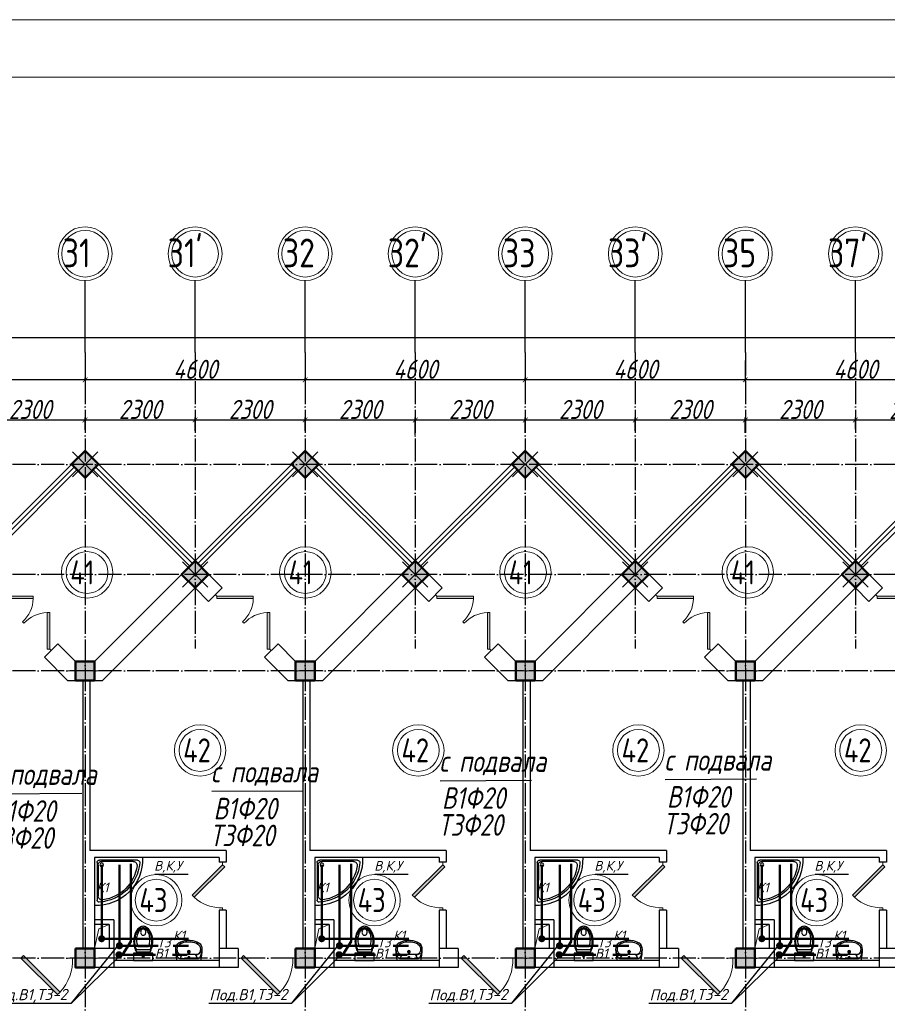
# Model space of a CAD drawing. Extents: x -4445 to 1909585, y 1860 to 289234.
# Tile 52 of 110: x 387080 to 405214, y 249237 to 269814. Entities that reach past the tile are written whole.
import ezdxf

# ---------------------------------------------------------------- set-up
doc = ezdxf.new("R2010")
doc.units = 0
doc.header["$LTSCALE"] = 0.5
doc.header["$MEASUREMENT"] = 0
doc.header["$PDMODE"] = 34
doc.header["$PDSIZE"] = 3
doc.linetypes.add('ACAD_ISO04W100', pattern=[30, 24, -3, 0, -3])
doc.layers.get('0').update_dxf_attribs({"linetype": 'CONTINUOUS', "lineweight": 18})
doc.layers.get('DEFPOINTS').update_dxf_attribs({"color": 2, "linetype": 'CONTINUOUS', "lineweight": 13})
for name, color, linetype in [('kolonn', 7, 'CONTINUOUS'), ('os', 3, 'CONTINUOUS'), ('su', 7, 'CONTINUOUS')]:
    doc.layers.add(name, color=color, linetype=linetype)
doc.layers.add('ВК', color=7, linetype='CONTINUOUS', lineweight=25)
doc.layers.add('К1', color=24, linetype='бытовая канализация', lineweight=70)
doc.styles.get("Standard").update_dxf_attribs({"font": 'spds.shx', "oblique": 15})
doc.styles.add('style1', font='isocpeui.ttf', dxfattribs={"height": 80})
doc.styles.add('Констр', font='isocpeui.ttf')
doc.linetypes.add('бытовая канализация', pattern='A,5,-0.5,["К1",Standard,S=0.7,R=0,X=0,Y=-0.35],-2', length=7.5)
doc.dimstyles.new('ISO-25', dxfattribs={"dimtxt": 400, "dimasz": 100, "dimexe": 50, "dimexo": 50, "dimgap": 20, "dimtad": 1, "dimdec": 0, "dimtxsty": 'Standard', "dimblk": 'ARCHTICK', "dimcen": 20, "dimclrd": 1, "dimclre": 1, "dimadec": 0, "dimazin": 0, "dimtfac": 1, "dimtdec": 0, "dimtmove": 0, "dimatfit": 3, "dimldrblk": 'ARCHTICK', "dimfxl": 1, "dimarcsym": 0})

# ---------------------------------------------------------------- blocks, each defined once
blk = doc.blocks.new('jfgjhsdf')
blk.add_hatch(color=1).paths.add_polyline_path([(-593, 731), (-637, 687), (0, 50), (44, 94)])
at = {"color": 1}
for p, q in [((0, 1000), (0, 950)), ((0, 50), (0, 0))]:
    blk.add_line(p, q, dxfattribs=at)
blk.add_lwpolyline([(0, 50), (-637, 687), (-593, 731), (44, 94), (0, 50)], dxfattribs=at)
blk.add_arc((-33, 130), 821, 87.662, 132.9147, dxfattribs=at)
blk = doc.blocks.new('ghsdd')
at = {"ltscale": 50}
h = blk.add_hatch(color=256, dxfattribs=at)
h.paths.add_polyline_path([(0, 200), (-200, 200), (-200, 0), (0, 0)])
h.paths.add_polyline_path([(200, 0), (200, 200), (0, 200), (0, 0)])
h.paths.add_polyline_path([(0, 0), (-200, 0), (-200, -200), (0, -200)])
h.paths.add_polyline_path([(0, 0), (0, -200), (200, -200), (200, 0)])
at = {"lineweight": 0}
for p, q in [((0, -374), (0, 374)), ((-374, 0), (374, 0))]:
    blk.add_line(p, q, dxfattribs=at)
at = {"lineweight": 50, "ltscale": 50}
blk.add_lwpolyline([(200, 200), (200, -200), (-200, -200), (-200, 200), (200, 200)], dxfattribs=at)
blk = doc.blocks.new('_ArchTick')
at = {"color": 0, "linetype": 'ByBlock', "const_width": 0.15}
blk.add_lwpolyline([(-0.5, -0.5), (0.5, 0.5)], dxfattribs=at)
blk = doc.blocks.new('*D2573')
at = {"color": 1, "lineweight": -2, "transparency": 16777216}
for p, q in [((386147, 261076), (386147, 261499)), ((386147, 261449), (388447, 261449)), ((388447, 261240), (388447, 261499))]:
    blk.add_line(p, q, dxfattribs=at)
at = {"layer": 'DEFPOINTS', "color": 0, "transparency": 16777216}
for p in [(388447, 261449), (388447, 261190), (386147, 261026)]:
    blk.add_point(p, dxfattribs=at)
at = {"color": 1, "lineweight": -2, "transparency": 16777216, "xscale": 100, "yscale": 100, "zscale": 100, "rotation": 180}
blk.add_blockref('_ArchTick', (386147, 261449), dxfattribs=at)
at = {"color": 1, "lineweight": -2, "transparency": 16777216, "xscale": 100, "yscale": 100, "zscale": 100}
blk.add_blockref('_ArchTick', (388447, 261449), dxfattribs=at)
at = {"color": 0, "transparency": 16777216, "insert": (387297, 261669), "char_height": 400, "attachment_point": 5}
blk.add_mtext('2300', dxfattribs=at)
blk = doc.blocks.new('*D2574')
at = {"color": 1, "lineweight": -2, "transparency": 16777216}
for p, q in [((388447, 261240), (388447, 261499)), ((388447, 261449), (390747, 261449)), ((390747, 261225), (390747, 261499))]:
    blk.add_line(p, q, dxfattribs=at)
at = {"layer": 'DEFPOINTS', "color": 0, "transparency": 16777216}
for p in [(390747, 261449), (388447, 261190), (390747, 261175)]:
    blk.add_point(p, dxfattribs=at)
at = {"color": 1, "lineweight": -2, "transparency": 16777216, "xscale": 100, "yscale": 100, "zscale": 100, "rotation": 180}
blk.add_blockref('_ArchTick', (388447, 261449), dxfattribs=at)
at = {"color": 1, "lineweight": -2, "transparency": 16777216, "xscale": 100, "yscale": 100, "zscale": 100}
blk.add_blockref('_ArchTick', (390747, 261449), dxfattribs=at)
at = {"color": 0, "transparency": 16777216, "insert": (389597, 261669), "char_height": 400, "attachment_point": 5}
blk.add_mtext('2300', dxfattribs=at)
blk = doc.blocks.new('*D2575')
at = {"color": 1, "lineweight": -2, "transparency": 16777216}
for p, q in [((390747, 261225), (390747, 261499)), ((390747, 261449), (393047, 261449)), ((393047, 261225), (393047, 261499))]:
    blk.add_line(p, q, dxfattribs=at)
at = {"layer": 'DEFPOINTS', "color": 0, "transparency": 16777216}
for p in [(393047, 261449), (390747, 261175), (393047, 261175)]:
    blk.add_point(p, dxfattribs=at)
at = {"color": 1, "lineweight": -2, "transparency": 16777216, "xscale": 100, "yscale": 100, "zscale": 100, "rotation": 180}
blk.add_blockref('_ArchTick', (390747, 261449), dxfattribs=at)
at = {"color": 1, "lineweight": -2, "transparency": 16777216, "xscale": 100, "yscale": 100, "zscale": 100}
blk.add_blockref('_ArchTick', (393047, 261449), dxfattribs=at)
at = {"color": 0, "transparency": 16777216, "insert": (391897, 261669), "char_height": 400, "attachment_point": 5}
blk.add_mtext('2300', dxfattribs=at)
blk = doc.blocks.new('*D2576')
at = {"color": 1, "lineweight": -2, "transparency": 16777216}
for p, q in [((393047, 261225), (393047, 261499)), ((393047, 261449), (395347, 261449)), ((395347, 261139), (395347, 261499))]:
    blk.add_line(p, q, dxfattribs=at)
at = {"layer": 'DEFPOINTS', "color": 0, "transparency": 16777216}
for p in [(395347, 261449), (393047, 261175), (395347, 261089)]:
    blk.add_point(p, dxfattribs=at)
at = {"color": 1, "lineweight": -2, "transparency": 16777216, "xscale": 100, "yscale": 100, "zscale": 100, "rotation": 180}
blk.add_blockref('_ArchTick', (393047, 261449), dxfattribs=at)
at = {"color": 1, "lineweight": -2, "transparency": 16777216, "xscale": 100, "yscale": 100, "zscale": 100}
blk.add_blockref('_ArchTick', (395347, 261449), dxfattribs=at)
at = {"color": 0, "transparency": 16777216, "insert": (394197, 261669), "char_height": 400, "attachment_point": 5}
blk.add_mtext('2300', dxfattribs=at)
blk = doc.blocks.new('*D2577')
at = {"color": 1, "lineweight": -2, "transparency": 16777216}
for p, q in [((395347, 261139), (395347, 261499)), ((395347, 261449), (397647, 261449)), ((397647, 261182), (397647, 261499))]:
    blk.add_line(p, q, dxfattribs=at)
at = {"layer": 'DEFPOINTS', "color": 0, "transparency": 16777216}
for p in [(397647, 261449), (397647, 261132), (395347, 261089)]:
    blk.add_point(p, dxfattribs=at)
at = {"color": 1, "lineweight": -2, "transparency": 16777216, "xscale": 100, "yscale": 100, "zscale": 100, "rotation": 180}
blk.add_blockref('_ArchTick', (395347, 261449), dxfattribs=at)
at = {"color": 1, "lineweight": -2, "transparency": 16777216, "xscale": 100, "yscale": 100, "zscale": 100}
blk.add_blockref('_ArchTick', (397647, 261449), dxfattribs=at)
at = {"color": 0, "transparency": 16777216, "insert": (396497, 261669), "char_height": 400, "attachment_point": 5}
blk.add_mtext('2300', dxfattribs=at)
blk = doc.blocks.new('*D2578')
at = {"color": 1, "lineweight": -2, "transparency": 16777216}
for p, q in [((397647, 261182), (397647, 261499)), ((397647, 261449), (399947, 261449)), ((399947, 261225), (399947, 261499))]:
    blk.add_line(p, q, dxfattribs=at)
at = {"layer": 'DEFPOINTS', "color": 0, "transparency": 16777216}
for p in [(399947, 261449), (397647, 261132), (399947, 261175)]:
    blk.add_point(p, dxfattribs=at)
at = {"color": 1, "lineweight": -2, "transparency": 16777216, "xscale": 100, "yscale": 100, "zscale": 100, "rotation": 180}
blk.add_blockref('_ArchTick', (397647, 261449), dxfattribs=at)
at = {"color": 1, "lineweight": -2, "transparency": 16777216, "xscale": 100, "yscale": 100, "zscale": 100}
blk.add_blockref('_ArchTick', (399947, 261449), dxfattribs=at)
at = {"color": 0, "transparency": 16777216, "insert": (398797, 261669), "char_height": 400, "attachment_point": 5}
blk.add_mtext('2300', dxfattribs=at)
blk = doc.blocks.new('*D2579')
at = {"color": 1, "lineweight": -2, "transparency": 16777216}
for p, q in [((399947, 261225), (399947, 261499)), ((399947, 261449), (402247, 261449)), ((402247, 261182), (402247, 261499))]:
    blk.add_line(p, q, dxfattribs=at)
at = {"layer": 'DEFPOINTS', "color": 0, "transparency": 16777216}
for p in [(402247, 261449), (399947, 261175), (402247, 261132)]:
    blk.add_point(p, dxfattribs=at)
at = {"color": 1, "lineweight": -2, "transparency": 16777216, "xscale": 100, "yscale": 100, "zscale": 100, "rotation": 180}
blk.add_blockref('_ArchTick', (399947, 261449), dxfattribs=at)
at = {"color": 1, "lineweight": -2, "transparency": 16777216, "xscale": 100, "yscale": 100, "zscale": 100}
blk.add_blockref('_ArchTick', (402247, 261449), dxfattribs=at)
at = {"color": 0, "transparency": 16777216, "insert": (401097, 261669), "char_height": 400, "attachment_point": 5}
blk.add_mtext('2300', dxfattribs=at)
blk = doc.blocks.new('*D2580')
at = {"color": 1, "lineweight": -2, "transparency": 16777216}
for p, q in [((402247, 261182), (402247, 261499)), ((402247, 261449), (404547, 261449)), ((404547, 261254), (404547, 261499))]:
    blk.add_line(p, q, dxfattribs=at)
at = {"layer": 'DEFPOINTS', "color": 0, "transparency": 16777216}
for p in [(404547, 261449), (402247, 261132), (404547, 261204)]:
    blk.add_point(p, dxfattribs=at)
at = {"color": 1, "lineweight": -2, "transparency": 16777216, "xscale": 100, "yscale": 100, "zscale": 100, "rotation": 180}
blk.add_blockref('_ArchTick', (402247, 261449), dxfattribs=at)
at = {"color": 1, "lineweight": -2, "transparency": 16777216, "xscale": 100, "yscale": 100, "zscale": 100}
blk.add_blockref('_ArchTick', (404547, 261449), dxfattribs=at)
at = {"color": 0, "transparency": 16777216, "insert": (403397, 261669), "char_height": 400, "attachment_point": 5}
blk.add_mtext('2300', dxfattribs=at)
blk = doc.blocks.new('*D2581')
at = {"color": 1, "lineweight": -2, "transparency": 16777216}
for p, q in [((404547, 261254), (404547, 261499)), ((404547, 261449), (406847, 261449)), ((406847, 261254), (406847, 261499))]:
    blk.add_line(p, q, dxfattribs=at)
at = {"layer": 'DEFPOINTS', "color": 0, "transparency": 16777216}
for p in [(406847, 261449), (404547, 261204), (406847, 261204)]:
    blk.add_point(p, dxfattribs=at)
at = {"color": 1, "lineweight": -2, "transparency": 16777216, "xscale": 100, "yscale": 100, "zscale": 100, "rotation": 180}
blk.add_blockref('_ArchTick', (404547, 261449), dxfattribs=at)
at = {"color": 1, "lineweight": -2, "transparency": 16777216, "xscale": 100, "yscale": 100, "zscale": 100}
blk.add_blockref('_ArchTick', (406847, 261449), dxfattribs=at)
at = {"color": 0, "transparency": 16777216, "insert": (405697, 261669), "char_height": 400, "attachment_point": 5}
blk.add_mtext('2300', dxfattribs=at)
blk = doc.blocks.new('*D2589')
at = {"color": 1, "lineweight": -2, "transparency": 16777216}
for p, q in [((402247, 262693), (402247, 262238)), ((406847, 262288), (402247, 262288)), ((406847, 262289), (406847, 262338))]:
    blk.add_line(p, q, dxfattribs=at)
at = {"layer": 'DEFPOINTS', "color": 0, "transparency": 16777216}
for p in [(402247, 262743), (402247, 262288), (406847, 262239)]:
    blk.add_point(p, dxfattribs=at)
at = {"color": 1, "lineweight": -2, "transparency": 16777216, "xscale": 100, "yscale": 100, "zscale": 100, "rotation": 180}
blk.add_blockref('_ArchTick', (402247, 262288), dxfattribs=at)
at = {"color": 1, "lineweight": -2, "transparency": 16777216, "xscale": 100, "yscale": 100, "zscale": 100}
blk.add_blockref('_ArchTick', (406847, 262288), dxfattribs=at)
at = {"color": 0, "transparency": 16777216, "insert": (404547, 262508), "char_height": 400, "attachment_point": 5}
blk.add_mtext('4600', dxfattribs=at)
blk = doc.blocks.new('*D2590')
at = {"color": 1, "lineweight": -2, "transparency": 16777216}
for p, q in [((397647, 262811), (397647, 262238)), ((402247, 262693), (402247, 262238)), ((402247, 262288), (397647, 262288))]:
    blk.add_line(p, q, dxfattribs=at)
at = {"layer": 'DEFPOINTS', "color": 0, "transparency": 16777216}
for p in [(397647, 262861), (402247, 262743), (397647, 262288)]:
    blk.add_point(p, dxfattribs=at)
at = {"color": 1, "lineweight": -2, "transparency": 16777216, "xscale": 100, "yscale": 100, "zscale": 100, "rotation": 180}
blk.add_blockref('_ArchTick', (397647, 262288), dxfattribs=at)
at = {"color": 1, "lineweight": -2, "transparency": 16777216, "xscale": 100, "yscale": 100, "zscale": 100}
blk.add_blockref('_ArchTick', (402247, 262288), dxfattribs=at)
at = {"color": 0, "transparency": 16777216, "insert": (399947, 262508), "char_height": 400, "attachment_point": 5}
blk.add_mtext('4600', dxfattribs=at)
blk = doc.blocks.new('*D2591')
at = {"color": 1, "lineweight": -2, "transparency": 16777216}
for p, q in [((393047, 262811), (393047, 262238)), ((397647, 262811), (397647, 262238)), ((397647, 262288), (393047, 262288))]:
    blk.add_line(p, q, dxfattribs=at)
at = {"layer": 'DEFPOINTS', "color": 0, "transparency": 16777216}
for p in [(393047, 262861), (397647, 262861), (393047, 262288)]:
    blk.add_point(p, dxfattribs=at)
at = {"color": 1, "lineweight": -2, "transparency": 16777216, "xscale": 100, "yscale": 100, "zscale": 100, "rotation": 180}
blk.add_blockref('_ArchTick', (393047, 262288), dxfattribs=at)
at = {"color": 1, "lineweight": -2, "transparency": 16777216, "xscale": 100, "yscale": 100, "zscale": 100}
blk.add_blockref('_ArchTick', (397647, 262288), dxfattribs=at)
at = {"color": 0, "transparency": 16777216, "insert": (395347, 262508), "char_height": 400, "attachment_point": 5}
blk.add_mtext('4600', dxfattribs=at)
blk = doc.blocks.new('*D2592')
at = {"color": 1, "lineweight": -2, "transparency": 16777216}
for p, q in [((388447, 262811), (388447, 262238)), ((393047, 262811), (393047, 262238)), ((393047, 262288), (388447, 262288))]:
    blk.add_line(p, q, dxfattribs=at)
at = {"layer": 'DEFPOINTS', "color": 0, "transparency": 16777216}
for p in [(388447, 262861), (393047, 262861), (388447, 262288)]:
    blk.add_point(p, dxfattribs=at)
at = {"color": 1, "lineweight": -2, "transparency": 16777216, "xscale": 100, "yscale": 100, "zscale": 100, "rotation": 180}
blk.add_blockref('_ArchTick', (388447, 262288), dxfattribs=at)
at = {"color": 1, "lineweight": -2, "transparency": 16777216, "xscale": 100, "yscale": 100, "zscale": 100}
blk.add_blockref('_ArchTick', (393047, 262288), dxfattribs=at)
at = {"color": 0, "transparency": 16777216, "insert": (390747, 262508), "char_height": 400, "attachment_point": 5}
blk.add_mtext('4600', dxfattribs=at)
blk = doc.blocks.new('*D2593')
at = {"color": 1, "lineweight": -2, "transparency": 16777216}
for p, q in [((383847, 262811), (383847, 262238)), ((388447, 262811), (388447, 262238)), ((388447, 262288), (383847, 262288))]:
    blk.add_line(p, q, dxfattribs=at)
at = {"layer": 'DEFPOINTS', "color": 0, "transparency": 16777216}
for p in [(383847, 262861), (388447, 262861), (383847, 262288)]:
    blk.add_point(p, dxfattribs=at)
at = {"color": 1, "lineweight": -2, "transparency": 16777216, "xscale": 100, "yscale": 100, "zscale": 100, "rotation": 180}
blk.add_blockref('_ArchTick', (383847, 262288), dxfattribs=at)
at = {"color": 1, "lineweight": -2, "transparency": 16777216, "xscale": 100, "yscale": 100, "zscale": 100}
blk.add_blockref('_ArchTick', (388447, 262288), dxfattribs=at)
at = {"color": 0, "transparency": 16777216, "insert": (386147, 262508), "char_height": 400, "attachment_point": 5}
blk.add_mtext('4600', dxfattribs=at)
blk = doc.blocks.new('*D2604')
at = {"color": 1, "lineweight": -2, "transparency": 16777216}
for p, q in [((328847, 263175), (416047, 263175)), ((328847, 263148), (328847, 263125)), ((416047, 263148), (416047, 263125))]:
    blk.add_line(p, q, dxfattribs=at)
at = {"layer": 'DEFPOINTS', "color": 0, "transparency": 16777216}
for p in [(328847, 263198), (416047, 263198), (416047, 263175)]:
    blk.add_point(p, dxfattribs=at)
at = {"color": 1, "lineweight": -2, "transparency": 16777216, "xscale": 100, "yscale": 100, "zscale": 100, "rotation": 180}
blk.add_blockref('_ArchTick', (328847, 263175), dxfattribs=at)
at = {"color": 1, "lineweight": -2, "transparency": 16777216, "xscale": 100, "yscale": 100, "zscale": 100}
blk.add_blockref('_ArchTick', (416047, 263175), dxfattribs=at)
at = {"color": 0, "transparency": 16777216, "insert": (372447, 263410), "char_height": 400, "attachment_point": 5}
blk.add_mtext('87200', dxfattribs=at)
blk = doc.blocks.new('Podd_igl_as100x100')
for p, q in [((-54, 897), (-54, 104)), ((0, 1000), (0, 0)), ((-80, 808), (-80, 153)), ((0, 0), (-1000, 0)), ((-106, 50), (-891, 50)), ((-158, 74), (-799, 73))]:
    blk.add_line(p, q)
blk.add_circle((-152, 149), 37.8)
for centre, radius, start, end in [((-42, 42), 959, 87.5145, 182.4855), ((-22, 34), 914, 95.7508, 176.1666), ((-67, 71), 821, 97.4497, 172.9032), ((-160, 806), 80.2, 1.4931, 100.036), ((-109, 889), 55.4, 7.9715, 94.7418), ((-891, 93), 43.1, 176.352, 270.7469), ((-799, 157), 84.3, 169.7158, 269.999), ((-155, 149), 75.6, 267.8648, 3.2153), ((-107, 102), 52.6, 270.31, 1.996)]:
    blk.add_arc(centre, radius, start, end)
blk = doc.blocks.new('UM_8')
for p, q in [((244, 0), (-244, 0)), ((-182, -45), (-146, -110)), ((175, -30), (-175, -30)), ((142, -120), (-132, -120)), ((35, -180), (-35, -180)), ((27, -61), (-27, -61)), ((0, -88), (0, -34)), ((0, -145), (0, -215)), ((182, -45), (146, -110))]:
    blk.add_line(p, q)
for centre, radius in [((0, -180), 27), ((0, -61), 17), ((0, -180), 17)]:
    blk.add_circle(centre, radius)
for centre, radius, start, end in [((-244, 0), 0.5, 90, 167.3206), ((244, 0), 0.5, 12.6794, 90), ((894, -257), 1167, 167.3206, 178.6525), ((68, -206), 330, 154.5977, 180.3349), ((-104, -233), 138, 141.0504, 245.2718), ((-175, -90), 60, 90, 154.5977), ((-104, -233), 148, 141.0504, 147.7493), ((-139, -232), 123, 98.7111, 129.9424), ((-139, -232), 113, 86.1548, 129.9424), ((139, -232), 113, 50.0576, 93.8452), ((139, -232), 123, 50.0576, 81.2889), ((104, -233), 138, 294.7282, 38.9496), ((175, -90), 60, 25.4023, 90), ((104, -233), 148, 32.2507, 38.9496), ((-68, -206), 330, 359.6651, 25.4023), ((-894, -257), 1167, 1.3475, 12.6794), ((-104, -234), 169, 178.312, 234.1043), ((-273, -229), 0.5, 358.312, 358.6525), ((-27, -71), 347, 239.6448, 267.5368), ((-27, -71), 317, 244.8898, 267.5368), ((0, 80), 470, 265.1692, 274.8308), ((27, -71), 317, 272.4632, 300.3552), ((27, -71), 347, 272.4632, 300.3552), ((104, -234), 169, 305.8957, 1.688), ((273, -229), 0.5, 181.3475, 181.688), ((0, 80), 500, 265.1692, 274.8308)]:
    blk.add_arc(centre, radius, start, end)
blk = doc.blocks.new('UniTAZZ_3')
for p, q in [((-293, -112), (-293, 112)), ((-230, -144), (-230, 144)), ((-178, -144), (-178, 144)), ((-152, 200), (-152, -200)), ((0, 200), (-152, 200)), ((0, -200), (0, 200)), ((-152, -200), (0, -200))]:
    blk.add_line(p, q)
blk.add_circle((-76, 0), 17)
for centre, radius, start, end in [((-581, 0), 131, 146.9765, 180), ((-581, 0), 131, 180, 213.0235), ((-493, -57), 235, 122.5078, 146.9765), ((-564, 0), 117, 146.9765, 180), ((-575, 0), 87.7, 145.7058, 180), ((-575, 0), 87.7, 180, 214.2942), ((-485, -51), 211, 122.5078, 146.9765), ((-610, 0), 46, 153.6325, 180), ((-610, 0), 46, 180, 206.3675), ((-600, -5), 56.5, 129.8827, 153.6325), ((-507, -46), 170, 121.2723, 145.7058), ((-594, -12), 66, 109.092, 129.8827), ((-435, -148), 343, 104.7867, 122.5078), ((-590, -23), 78.1, 90, 109.092), ((-433, -133), 308, 104.7867, 122.5078), ((-462, -121), 257, 104.1209, 121.2723), ((-590, -23), 78.1, 70.908, 90), ((-586, -12), 66, 50.1173, 70.908), ((-580, -5), 56.5, 26.3675, 50.1173), ((-571, 0), 46, 0, 26.3675), ((-571, 0), 46, 333.6325, 0), ((-432, -238), 378, 90, 104.1209), ((-397, -291), 491, 90, 104.7867), ((-399, -261), 441, 90, 104.7867), ((-432, -238), 378, 75.8791, 90), ((-399, -261), 441, 75.2133, 90), ((-397, -291), 491, 75.2133, 90), ((-403, -121), 257, 64.7964, 75.8791), ((-365, -133), 308, 63.9053, 75.2133), ((-359, -148), 343, 58.1489, 75.2133), ((-493, 57), 235, 213.0235, 237.4922), ((-564, 0), 117, 180, 213.0235), ((-485, 51), 211, 213.0235, 237.4922), ((-600, 5), 56.5, 206.3675, 230.1173), ((-507, 47), 170, 214.2942, 238.7277), ((-594, 12), 66, 230.1173, 250.908), ((-435, 148), 343, 237.4922, 255.2133), ((-590, 24), 78.1, 250.908, 270), ((-433, 132), 308, 237.4922, 255.2133), ((-462, 121), 257, 238.7277, 255.8791), ((-590, 24), 78.1, 270, 289.092), ((-586, 12), 66, 289.092, 309.8827), ((-580, 5), 56.5, 309.8827, 333.6325), ((-432, 238), 378, 255.8791, 270), ((-397, 291), 491, 255.2133, 270), ((-399, 261), 441, 255.2133, 270), ((-432, 238), 378, 270, 284.1209), ((-399, 261), 441, 270, 284.7867), ((-397, 291), 491, 270, 284.7867), ((-403, 121), 257, 284.1209, 295.2036), ((-365, 132), 308, 284.7867, 296.0947), ((-359, 148), 343, 284.7867, 301.8511)]:
    blk.add_arc(centre, radius, start, end)

msp = doc.modelspace()

# ---------------------------------------------------------------- linework, layer by layer
for p, q in [((386147.134, 258504.672), (388447.134, 260804.672)), ((390747.134, 258504.672), (388447.134, 260804.672)), ((390747.134, 258504.672), (393047.134, 260804.672)), ((395347.134, 258504.672), (393047.134, 260804.672)), ((395347.134, 258504.672), (397647.134, 260804.672)), ((399947.134, 258504.672), (397647.134, 260804.672)), ((399947.134, 258504.672), (402247.134, 260804.672)), ((404547.134, 258504.672), (402247.134, 260804.672)), ((404547.134, 258504.672), (406847.134, 260804.672))]:
    msp.add_line(p, q)
at = {"color": 1}
for p, q in [((386203.702, 258448.103), (388220.86, 260465.26)), ((386260.271, 258391.535), (388277.428, 260408.692)), ((390633.997, 258391.535), (388616.839, 260408.692)), ((390690.565, 258448.103), (388673.408, 260465.26)), ((390803.702, 258448.103), (392820.86, 260465.26)), ((390860.271, 258391.535), (392877.428, 260408.692)), ((395233.997, 258391.535), (393216.839, 260408.692)), ((395290.565, 258448.103), (393273.408, 260465.26)), ((395403.702, 258448.103), (397420.86, 260465.26)), ((395460.271, 258391.535), (397477.428, 260408.692)), ((399833.997, 258391.535), (397816.839, 260408.692)), ((399890.565, 258448.103), (397873.408, 260465.26)), ((400003.702, 258448.103), (402020.86, 260465.26)), ((400060.271, 258391.535), (402077.428, 260408.692)), ((404433.997, 258391.535), (402416.839, 260408.692)), ((404490.565, 258448.103), (402473.408, 260465.26)), ((404603.702, 258448.103), (406620.86, 260465.26)), ((404660.271, 258391.535), (406677.428, 260408.692))]:
    msp.add_line(p, q, dxfattribs=at)
at = {"lineweight": 30}
for p, q in [((388647.134, 256404.672), (390747.134, 258504.672)), ((391312.819, 257938.986), (390747.134, 258504.672)), ((393247.134, 256404.672), (395347.134, 258504.672)), ((395912.819, 257938.986), (395347.134, 258504.672)), ((397847.134, 256404.672), (399947.134, 258504.672)), ((400512.819, 257938.986), (399947.134, 258504.672)), ((402447.134, 256404.672), (404547.134, 258504.672)), ((405112.819, 257938.986), (404547.134, 258504.672)), ((388812.819, 256004.672), (390747.134, 257938.986)), ((391029.976, 257656.144), (390747.134, 257938.986)), ((391029.976, 257656.144), (391312.819, 257938.986)), ((393412.819, 256004.672), (395347.134, 257938.986)), ((395629.976, 257656.144), (395347.134, 257938.986)), ((395629.976, 257656.144), (395912.819, 257938.986)), ((398012.819, 256004.672), (399947.134, 257938.986)), ((400229.976, 257656.144), (399947.134, 257938.986)), ((400229.976, 257656.144), (400512.819, 257938.986)), ((402612.819, 256004.672), (404547.134, 257938.986)), ((404829.976, 257656.144), (404547.134, 257938.986)), ((404829.976, 257656.144), (405112.819, 257938.986)), ((387596.703, 256489.417), (387879.545, 256772.26)), ((388247.134, 256404.672), (387879.545, 256772.26)), ((392196.703, 256489.417), (392479.545, 256772.26)), ((392847.134, 256404.672), (392479.545, 256772.26)), ((396796.703, 256489.417), (397079.545, 256772.26)), ((397447.134, 256404.672), (397079.545, 256772.26)), ((401396.703, 256489.417), (401679.545, 256772.26)), ((402047.134, 256404.672), (401679.545, 256772.26)), ((388081.448, 256004.672), (387596.703, 256489.417)), ((388247.134, 256404.672), (388647.134, 256404.672)), ((392681.448, 256004.672), (392196.703, 256489.417)), ((392847.134, 256404.672), (393247.134, 256404.672)), ((397281.448, 256004.672), (396796.703, 256489.417)), ((397447.134, 256404.672), (397847.134, 256404.672)), ((401881.448, 256004.672), (401396.703, 256489.417)), ((402047.134, 256404.672), (402447.134, 256404.672)), ((388081.448, 256004.672), (388812.819, 256004.672)), ((388397.134, 256004.672), (388397.134, 250404.672)), ((388547.134, 256004.672), (388547.134, 252454.672)), ((392681.448, 256004.672), (393412.819, 256004.672)), ((392997.134, 256004.672), (392997.134, 250404.672)), ((393147.134, 256004.672), (393147.134, 252454.672)), ((397281.448, 256004.672), (398012.819, 256004.672)), ((397597.134, 256004.672), (397597.134, 250404.672)), ((397747.134, 256004.672), (397747.134, 252454.672)), ((401881.448, 256004.672), (402612.819, 256004.672)), ((402197.134, 256004.672), (402197.134, 250404.672)), ((402347.134, 256004.672), (402347.134, 252454.672)), ((391397.134, 252454.672), (388547.134, 252454.672)), ((388647.134, 252304.672), (388647.134, 250404.672)), ((391247.134, 252304.672), (388647.134, 252304.672)), ((391247.134, 252304.672), (391247.134, 252204.672)), ((391397.134, 252454.672), (391397.134, 252204.672)), ((395997.134, 252454.672), (393147.134, 252454.672)), ((393247.134, 252304.672), (393247.134, 250404.672)), ((395847.134, 252304.672), (393247.134, 252304.672)), ((395847.134, 252304.672), (395847.134, 252204.672)), ((395997.134, 252454.672), (395997.134, 252204.672)), ((400597.134, 252454.672), (397747.134, 252454.672)), ((400447.134, 252304.672), (397847.134, 252304.672)), ((397847.134, 252304.672), (397847.134, 250404.672)), ((400447.134, 252304.672), (400447.134, 252204.672)), ((400597.134, 252454.672), (400597.134, 252204.672)), ((405197.134, 252454.672), (402347.134, 252454.672)), ((402447.134, 252304.672), (402447.134, 250404.672)), ((405047.134, 252304.672), (402447.134, 252304.672)), ((405047.134, 252304.672), (405047.134, 252204.672)), ((405197.134, 252454.672), (405197.134, 252204.672)), ((391397.134, 252204.672), (391247.134, 252204.672)), ((395997.134, 252204.672), (395847.134, 252204.672)), ((400597.134, 252204.672), (400447.134, 252204.672)), ((405197.134, 252204.672), (405047.134, 252204.672)), ((391247.134, 251204.672), (391247.134, 250004.672)), ((391397.134, 251204.672), (391247.134, 251204.672)), ((391397.134, 251204.672), (391397.134, 250404.672)), ((395847.134, 251204.672), (395847.134, 250004.672)), ((395997.134, 251204.672), (395847.134, 251204.672)), ((395997.134, 251204.672), (395997.134, 250404.672)), ((400597.134, 251204.672), (400447.134, 251204.672)), ((400447.134, 251204.672), (400447.134, 250004.672)), ((400597.134, 251204.672), (400597.134, 250404.672)), ((405047.134, 251204.672), (405047.134, 250004.672)), ((405197.134, 251204.672), (405047.134, 251204.672)), ((405197.134, 251204.672), (405197.134, 250404.672)), ((389047.134, 251004.672), (388647.134, 251004.672)), ((388947.134, 250904.672), (388647.134, 250904.672)), ((388947.134, 250904.672), (388947.134, 250404.672)), ((389047.134, 251004.672), (389047.134, 250004.672)), ((393647.134, 251004.672), (393247.134, 251004.672)), ((393547.134, 250904.672), (393247.134, 250904.672)), ((393547.134, 250904.672), (393547.134, 250404.672)), ((393647.134, 251004.672), (393647.134, 250004.672)), ((398247.134, 251004.672), (397847.134, 251004.672)), ((398147.134, 250904.672), (397847.134, 250904.672)), ((398147.134, 250904.672), (398147.134, 250404.672)), ((398247.134, 251004.672), (398247.134, 250004.672)), ((402847.134, 251004.672), (402447.134, 251004.672)), ((402747.134, 250904.672), (402447.134, 250904.672)), ((402747.134, 250904.672), (402747.134, 250404.672)), ((402847.134, 251004.672), (402847.134, 250004.672)), ((388247.134, 250404.672), (388247.134, 250004.672)), ((389047.134, 250404.672), (388247.134, 250404.672)), ((391647.134, 250404.672), (391247.134, 250404.672)), ((391647.134, 250404.672), (391647.134, 250004.672)), ((392847.134, 250404.672), (392847.134, 250004.672)), ((393647.134, 250404.672), (392847.134, 250404.672)), ((396247.134, 250404.672), (395847.134, 250404.672)), ((396247.134, 250404.672), (396247.134, 250004.672)), ((398247.134, 250404.672), (397447.134, 250404.672)), ((397447.134, 250404.672), (397447.134, 250004.672)), ((400847.134, 250404.672), (400447.134, 250404.672)), ((400847.134, 250404.672), (400847.134, 250004.672)), ((402047.134, 250404.672), (402047.134, 250004.672)), ((402847.134, 250404.672), (402047.134, 250404.672)), ((405447.134, 250404.672), (405047.134, 250404.672)), ((391247.134, 250154.672), (389047.134, 250154.672)), ((395847.134, 250154.672), (393647.134, 250154.672)), ((400447.134, 250154.672), (398247.134, 250154.672)), ((405047.134, 250154.672), (402847.134, 250154.672)), ((391647.134, 250004.672), (388247.134, 250004.672)), ((396247.134, 250004.672), (392847.134, 250004.672)), ((400847.134, 250004.672), (397447.134, 250004.672)), ((405447.134, 250004.672), (402047.134, 250004.672))]:
    msp.add_line(p, q, dxfattribs=at)
for points in [[(318616.259, 185814.276), (318616.259, 269814.276), (437416.259, 269814.276), (437416.259, 185814.276)], [(322616.259, 187014.276), (322616.259, 268614.276), (436216.259, 268614.276), (436216.259, 187014.276)]]:
    msp.add_lwpolyline(points, close=True)
for points in [[(388164.291, 260521.829), (388447.134, 260804.672), (388729.976, 260521.829), (388447.134, 260238.986)], [(392764.291, 260521.829), (393047.134, 260804.672), (393329.976, 260521.829), (393047.134, 260238.986)], [(397364.291, 260521.829), (397647.134, 260804.672), (397929.976, 260521.829), (397647.134, 260238.986)], [(401964.291, 260521.829), (402247.134, 260804.672), (402529.976, 260521.829), (402247.134, 260238.986)]]:
    msp.add_lwpolyline(points, close=True, dxfattribs=at)
for points in [[(388647.134, 250404.672), (388735.306, 250816.451), (388947.134, 250904.672)], [(393247.134, 250404.672), (393335.306, 250816.451), (393547.134, 250904.672)], [(397847.134, 250404.672), (397935.306, 250816.451), (398147.134, 250904.672)], [(402447.134, 250404.672), (402535.306, 250816.451), (402747.134, 250904.672)]]:
    msp.add_lwpolyline(points)
at = {"color": 1}
for centre, radius in [((388488.849, 258261.547), 537.019), ((388488.849, 258261.547), 437.019), ((393051.038, 258261.547), 537.019), ((393051.038, 258261.547), 437.019), ((397652.02, 258261.547), 537.019), ((397652.02, 258261.547), 437.019), ((402298.92, 258261.547), 537.019), ((402298.92, 258261.547), 437.019), ((390849.673, 254542.559), 537.019), ((390849.673, 254542.559), 437.019), ((395411.862, 254542.559), 537.019), ((395411.862, 254542.559), 437.019), ((400012.844, 254542.559), 537.019), ((400012.844, 254542.559), 437.019), ((404659.744, 254542.559), 537.019), ((404659.744, 254542.559), 437.019), ((389934.178, 251413.194), 537.019), ((394496.367, 251413.194), 537.019), ((399097.35, 251413.194), 537.019), ((403744.25, 251413.194), 537.019), ((389934.178, 251413.194), 437.019), ((394496.367, 251413.194), 437.019), ((399097.35, 251413.194), 437.019), ((403744.25, 251413.194), 437.019)]:
    msp.add_circle(centre, radius, dxfattribs=at)
at = {"layer": 'os', "color": 0}
for p, q in [((388447.134, 262860.923), (388447.134, 264360.923)), ((390747.134, 262860.923), (390747.134, 264360.923)), ((393047.134, 262860.923), (393047.134, 264360.923)), ((395347.134, 262860.923), (395347.134, 264360.923)), ((397647.134, 262860.923), (397647.134, 264360.923)), ((399947.134, 262860.923), (399947.134, 264360.923)), ((402247.134, 262860.923), (402247.134, 264360.923)), ((404547.134, 262860.923), (404547.134, 264360.923))]:
    msp.add_line(p, q, dxfattribs=at)
at = {"layer": 'os', "color": 3, "linetype": 'ACAD_ISO04W100', "ltscale": 40}
for p, q in [((388447.134, 262860.923), (388447.134, 201637.206)), ((390747.134, 262860.923), (390747.134, 256676.191)), ((393047.134, 262860.923), (393047.134, 201637.206)), ((395347.134, 262860.923), (395347.134, 256676.191)), ((397647.134, 262860.923), (397647.134, 201637.206)), ((399947.134, 262860.923), (399947.134, 256676.191)), ((402247.134, 262860.923), (402247.134, 201637.206)), ((404547.134, 262860.923), (404547.134, 256676.191)), ((418012.473, 260519.672), (326597.211, 260519.672)), ((418012.473, 258219.672), (326597.211, 258219.672)), ((418012.473, 256204.672), (326597.211, 256204.672)), ((418012.473, 250204.672), (326597.211, 250204.672))]:
    msp.add_line(p, q, dxfattribs=at)
at = {"layer": 'os', "color": 0, "lineweight": 0}
for centre, radius in [((388447.134, 264923.423), 562.5), ((390747.134, 264923.423), 562.5), ((393047.134, 264923.423), 562.5), ((395347.134, 264923.423), 562.5), ((397647.134, 264923.423), 562.5), ((399947.134, 264923.423), 562.5), ((402247.134, 264923.423), 562.5), ((404547.134, 264923.423), 562.5), ((388447.134, 264923.423), 487.5), ((390747.134, 264923.423), 487.5), ((393047.134, 264923.423), 487.5), ((395347.134, 264923.423), 487.5), ((397647.134, 264923.423), 487.5), ((399947.134, 264923.423), 487.5), ((402247.134, 264923.423), 487.5), ((404547.134, 264923.423), 487.5)]:
    msp.add_circle(centre, radius, dxfattribs=at)
at = {"layer": 'ВК', "color": 34, "lineweight": 30, "ltscale": 30}
for p, q in [((389905.728, 251953.494), (390601.131, 251953.494)), ((394505.728, 251953.494), (395201.131, 251953.494)), ((399105.728, 251953.494), (399801.131, 251953.494)), ((403705.728, 251953.494), (404401.131, 251953.494))]:
    msp.add_line(p, q, dxfattribs=at)
at = {"layer": 'ВК', "color": 7, "ltscale": 10}
for p, q in [((388165.383, 249258.613), (389165.285, 250498.71)), ((392765.383, 249258.613), (393765.285, 250498.71)), ((397365.383, 249258.613), (398365.285, 250498.71)), ((401965.383, 249258.613), (402965.285, 250498.71)), ((389194.004, 250272.289), (388165.383, 249258.613)), ((393794.004, 250272.289), (392765.383, 249258.613)), ((398394.004, 250272.289), (397365.383, 249258.613)), ((402994.004, 250272.289), (401965.383, 249258.613))]:
    msp.add_line(p, q, dxfattribs=at)
at = {"layer": 'ВК', "color": 7, "ltscale": 30}
for p, q in [((386430.401, 249258.613), (388165.383, 249258.613)), ((391030.401, 249258.613), (392765.383, 249258.613)), ((395630.401, 249258.613), (397365.383, 249258.613)), ((400230.401, 249258.613), (401965.383, 249258.613))]:
    msp.add_line(p, q, dxfattribs=at)
at = {"layer": 'ВК', "color": 34, "lineweight": 50, "ltscale": 10}
for points in [[(388794.569, 252152.658), (388794.569, 250596.825)], [(393394.569, 252152.658), (393394.569, 250596.825)], [(397994.569, 252152.658), (397994.569, 250596.825)], [(402594.569, 252152.658), (402594.569, 250596.825)], [(388791.194, 250602.797), (390610.527, 250602.797)], [(393391.194, 250602.797), (395210.527, 250602.797)], [(397991.194, 250602.797), (399810.527, 250602.797)], [(402591.194, 250602.797), (404410.527, 250602.797)]]:
    msp.add_lwpolyline(points, dxfattribs=at)
at = {"layer": 'ВК', "color": 1, "lineweight": 50, "ltscale": 10}
for points in [[(389167.639, 250463.313), (389167.639, 252153.202)], [(393767.639, 250463.313), (393767.639, 252153.202)], [(398367.639, 250463.313), (398367.639, 252153.202)], [(402967.639, 250463.313), (402967.639, 252153.202)], [(389165.285, 250461.197), (389972.328, 250461.197)], [(390285.112, 250461.197), (390609.904, 250461.197)], [(393765.285, 250461.197), (394572.328, 250461.197)], [(394885.112, 250461.197), (395209.904, 250461.197)], [(398365.285, 250461.197), (399172.328, 250461.197)], [(399485.112, 250461.197), (399809.904, 250461.197)], [(402965.285, 250461.197), (403772.328, 250461.197)], [(404085.112, 250461.197), (404409.904, 250461.197)]]:
    msp.add_lwpolyline(points, dxfattribs=at)
at = {"layer": 'ВК', "color": 5, "lineweight": 50, "ltscale": 10}
for points in [[(389238.012, 250282.455), (389405.972, 250547.77), (389405.972, 252172.154)], [(393838.012, 250282.455), (394005.972, 250547.77), (394005.972, 252172.154)], [(398438.012, 250282.455), (398605.972, 250547.77), (398605.972, 252172.154)], [(403038.012, 250282.455), (403205.972, 250547.77), (403205.972, 252172.154)], [(389161.284, 250273.345), (389918.85, 250273.345)], [(390277.011, 250273.345), (390581.229, 250273.345)], [(393761.284, 250273.345), (394518.85, 250273.345)], [(394877.011, 250273.345), (395181.229, 250273.345)], [(398361.284, 250273.345), (399118.85, 250273.345)], [(399477.011, 250273.345), (399781.229, 250273.345)], [(402961.284, 250273.345), (403718.85, 250273.345)], [(404077.011, 250273.345), (404381.229, 250273.345)]]:
    msp.add_lwpolyline(points, dxfattribs=at)
at = {"layer": 'ВК', "color": 34, "ltscale": 30, "const_width": 69.97}
for points in [[(388754.862, 250607.464, 1), (388830.915, 250607.902, 1)], [(393354.862, 250607.464, 1), (393430.915, 250607.902, 1)], [(397954.862, 250607.464, 1), (398030.915, 250607.902, 1)], [(402554.862, 250607.464, 1), (402630.915, 250607.902, 1)]]:
    msp.add_lwpolyline(points, format="xyb", close=True, dxfattribs=at)
at = {"layer": 'ВК', "color": 1, "ltscale": 10, "const_width": 74.975}
for points in [[(389127.773, 250461.197, 1), (389202.798, 250461.197, 1)], [(393727.773, 250461.197, 1), (393802.798, 250461.197, 1)], [(398327.773, 250461.197, 1), (398402.798, 250461.197, 1)], [(402927.773, 250461.197, 1), (403002.798, 250461.197, 1)]]:
    msp.add_lwpolyline(points, format="xyb", close=True, dxfattribs=at)
at = {"layer": 'ВК', "color": 5, "ltscale": 10, "const_width": 74.975}
for points in [[(389118.979, 250272.289, 1), (389194.004, 250272.289, 1)], [(393718.979, 250272.289, 1), (393794.004, 250272.289, 1)], [(398318.979, 250272.289, 1), (398394.004, 250272.289, 1)], [(402918.979, 250272.289, 1), (402994.004, 250272.289, 1)]]:
    msp.add_lwpolyline(points, format="xyb", close=True, dxfattribs=at)
at = {"layer": 'К1', "color": 0, "lineweight": 25}
for p, q in [((402478.222, 253939.138), (400571.178, 253928.262)), ((397775.222, 253913.338), (395868.178, 253902.462)), ((388377.122, 253642.238), (386470.078, 253631.362)), ((393002.522, 253693.838), (391095.478, 253682.962))]:
    msp.add_line(p, q, dxfattribs=at)

# ---------------------------------------------------------------- block references
for p, xscale, yscale, zscale, rotation in [((386571.398, 257797.565), 0.8461538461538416, 0.8461538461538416, 0.8461538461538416, 225.0000000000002), ((391171.398, 257797.565), 0.8461538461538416, 0.8461538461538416, 0.8461538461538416, 225.0000000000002), ((395771.398, 257797.565), 0.8461538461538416, 0.8461538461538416, 0.8461538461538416, 225.0000000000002), ((400371.398, 257797.565), 0.8461538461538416, 0.8461538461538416, 0.8461538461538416, 225.0000000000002), ((404971.398, 257797.565), 0.8461538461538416, 0.8461538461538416, 0.8461538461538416, 225.0000000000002), ((387738.124, 256630.839), -0.8461538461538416, 0.8461538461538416, 0.8461538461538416, 45.00000000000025), ((392338.124, 256630.839), -0.8461538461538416, 0.8461538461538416, 0.8461538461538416, 45.00000000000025), ((396938.124, 256630.839), -0.8461538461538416, 0.8461538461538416, 0.8461538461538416, 45.00000000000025), ((401538.124, 256630.839), -0.8461538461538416, 0.8461538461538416, 0.8461538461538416, 45.00000000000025), ((387047.134, 250204.672), -1.2, 1.2, 1.2, 270), ((391647.134, 250204.672), -1.2, 1.2, 1.2, 270), ((396247.134, 250204.672), -1.2, 1.2, 1.2, 270), ((400847.134, 250204.672), -1.2, 1.2, 1.2, 270)]:
    msp.add_blockref('jfgjhsdf', p, dxfattribs=dict(xscale=xscale, yscale=yscale, zscale=zscale, rotation=rotation))
at = {"xscale": -1, "rotation": 180}
for p in [(391322.134, 252204.672), (395922.134, 252204.672), (400522.134, 252204.672), (405122.134, 252204.672)]:
    msp.add_blockref('jfgjhsdf', p, dxfattribs=at)
at = {"layer": 'kolonn', "rotation": 45}
for p in [(388447.134, 260521.829), (393047.134, 260521.829), (397647.134, 260521.829), (402247.134, 260521.829)]:
    msp.add_blockref('ghsdd', p, dxfattribs=at)
at = {"layer": 'kolonn', "xscale": -1, "rotation": 315}
for p in [(390747.134, 258221.829), (395347.134, 258221.829), (399947.134, 258221.829), (404547.134, 258221.829)]:
    msp.add_blockref('ghsdd', p, dxfattribs=at)
at = {"layer": 'kolonn', "xscale": -1}
for p in [(388447.134, 256204.672), (393047.134, 256204.672), (397647.134, 256204.672), (402247.134, 256204.672), (388447.134, 250204.672), (393047.134, 250204.672), (397647.134, 250204.672), (402247.134, 250204.672)]:
    msp.add_blockref('ghsdd', p, dxfattribs=at)
at = {"layer": 'su', "xscale": -1}
for name, p, rotation in [('Podd_igl_as100x100', (388647.134, 252304.672), 270), ('Podd_igl_as100x100', (393247.134, 252304.672), 270), ('Podd_igl_as100x100', (397847.134, 252304.672), 270), ('Podd_igl_as100x100', (402447.134, 252304.672), 270), ('UM_8', (390616.03, 250154.672), 180), ('UM_8', (395216.03, 250154.672), 180), ('UM_8', (399816.03, 250154.672), 180), ('UM_8', (404416.03, 250154.672), 180)]:
    msp.add_blockref(name, p, dxfattribs=dict(at, rotation=rotation))
at = {"layer": 'su', "rotation": 270}
for p in [(389662.238, 250154.672), (394288.268, 250154.672), (398868.008, 250154.672), (403477.788, 250154.672)]:
    msp.add_blockref('UniTAZZ_3', p, dxfattribs=at)

# ---------------------------------------------------------------- texts
at = {"ltscale": 50}
for s, p in [('31', (387980.426, 264639.764)), ("31'", (390174.531, 264639.764)), ('32', (392580.426, 264639.764)), ("32'", (394774.531, 264639.764)), ('33', (397180.426, 264639.764)), ("33'", (399374.531, 264639.764)), ('35', (401780.426, 264639.764)), ("37'", (403974.531, 264639.764))]:
    msp.add_text(s, height=600, dxfattribs=at).set_placement(p)
at = {"color": 1}
for s, p in [('41', (388136.706, 258013.531)), ('41', (392698.895, 258013.531)), ('41', (397299.877, 258013.531)), ('41', (401946.777, 258013.531)), ('42', (390497.53, 254294.544)), ('42', (395059.719, 254294.544)), ('42', (399660.701, 254294.544)), ('42', (404307.601, 254294.544)), ('43', (389582.035, 251165.178)), ('43', (394144.224, 251165.178)), ('43', (398745.207, 251165.178)), ('43', (403392.107, 251165.178))]:
    msp.add_text(s, height=500, dxfattribs=at).set_placement(p)
at = {"style": 'style1', "width": 0.8}
for s, p in [('с подвала', (395854.06, 254094.681)), ('с подвала', (400557.06, 254120.481)), ('с подвала', (386455.96, 253823.581)), ('с подвала', (391081.36, 253875.181)), ('В1Ф20', (395906.251, 253322.396)), ('В1Ф20', (400609.251, 253348.196)), ('В1Ф20', (391133.551, 253102.896)), ('В1Ф20', (386508.151, 253051.296)), ('Т3Ф20', (395830.259, 252760.558)), ('Т3Ф20', (400533.259, 252786.358)), ('Т3Ф20', (386432.159, 252489.458)), ('Т3Ф20', (391057.559, 252541.058))]:
    msp.add_text(s, height=449.2125, dxfattribs=at).set_placement(p)
at = {"layer": 'ВК', "color": 34, "ltscale": 30, "style": 'Констр'}
for s, p in [('В,К,У', (389891.606, 252031.089)), ('В,К,У', (394491.606, 252031.089)), ('В,К,У', (399091.606, 252031.089)), ('В,К,У', (403691.606, 252031.089)), ('К1', (388685.045, 251577.049)), ('К1', (393285.045, 251577.049)), ('К1', (397885.045, 251577.049)), ('К1', (402485.045, 251577.049)), ('К1', (390286.761, 250575.305)), ('К1', (394886.761, 250575.305)), ('К1', (399486.761, 250575.305)), ('К1', (404086.761, 250575.305))]:
    msp.add_text(s, height=200, rotation=0.3301303, dxfattribs=at).set_placement(p)
at = {"layer": 'ВК', "color": 1, "ltscale": 30, "style": 'Констр'}
for p in [(389953.796, 250428.15), (394553.796, 250428.15), (399153.796, 250428.15), (403753.796, 250428.15)]:
    msp.add_text('Т3', height=200, rotation=0.3301303, dxfattribs=at).set_placement(p)
at = {"layer": 'ВК', "color": 5, "ltscale": 30, "style": 'Констр'}
for p in [(389906.497, 250201.012), (394506.497, 250201.012), (399106.497, 250201.012), (403706.497, 250201.012)]:
    msp.add_text('В1', height=200, rotation=0.3301303, dxfattribs=at).set_placement(p)
at = {"layer": 'ВК', "color": 7, "ltscale": 30, "style": 'Констр'}
for p in [(386443.581, 249319.304), (391043.581, 249319.304), (395643.581, 249319.304), (400243.581, 249319.304)]:
    msp.add_text('Под.В1,Т3-2', height=230.85, rotation=0.3301303, dxfattribs=at).set_placement(p)

# ---------------------------------------------------------------- dimensions: what is measured, and where the dimension line sits
dim = msp.add_linear_dim(base=(416047.134, 263174.768), p1=(328847.134, 263197.552), p2=(416047.134, 263197.552), dimstyle='ISO-25')
dim.commit()
dim.dimension.update_dxf_attribs({"geometry": '*D2604', "text_midpoint": (372447.134, 263410.26)})
for base, p1, p2, picture, middle in [((383847.134, 262288.422), (388447.134, 262860.923), (383847.134, 262860.923), '*D2593', (386147.134, 262508.422)), ((388447.134, 262288.422), (393047.134, 262860.923), (388447.134, 262860.923), '*D2592', (390747.134, 262508.422)), ((393047.134, 262288.422), (397647.134, 262860.923), (393047.134, 262860.923), '*D2591', (395347.134, 262508.422)), ((397647.134, 262288.422), (402247.134, 262743.202), (397647.134, 262860.923), '*D2590', (399947.134, 262508.422)), ((402247.134, 262288.422), (406847.134, 262238.799), (402247.134, 262743.202), '*D2589', (404547.134, 262508.422)), ((388447.134, 261448.862), (386147.134, 261026.135), (388447.134, 261189.714), '*D2573', (387297.134, 261668.862)), ((390747.134, 261448.862), (388447.134, 261189.714), (390747.134, 261175.307), '*D2574', (389597.134, 261668.862)), ((393047.134, 261448.862), (390747.134, 261175.307), (393047.134, 261175.307), '*D2575', (391897.134, 261668.862)), ((395347.134, 261448.862), (393047.134, 261175.307), (395347.134, 261088.861), '*D2576', (394197.134, 261668.862)), ((397647.134, 261448.862), (395347.134, 261088.861), (397647.134, 261132.268), '*D2577', (396497.134, 261668.862)), ((399947.134, 261448.862), (397647.134, 261132.268), (399947.134, 261175.491), '*D2578', (398797.134, 261668.862)), ((402247.134, 261448.862), (399947.134, 261175.491), (402247.134, 261132.268), '*D2579', (401097.134, 261668.862)), ((404547.134, 261448.862), (402247.134, 261132.268), (404547.134, 261204.358), '*D2580', (403397.134, 261668.862)), ((406847.134, 261448.862), (404547.134, 261204.358), (406847.134, 261204.358), '*D2581', (405697.134, 261668.862))]:
    dim = msp.add_linear_dim(base=base, p1=p1, p2=p2, dimstyle='ISO-25', override={"dimtmove": 1})
    dim.commit()
    dim.dimension.update_dxf_attribs({"geometry": picture, "text_midpoint": middle})

doc.saveas('drawing.dxf')
